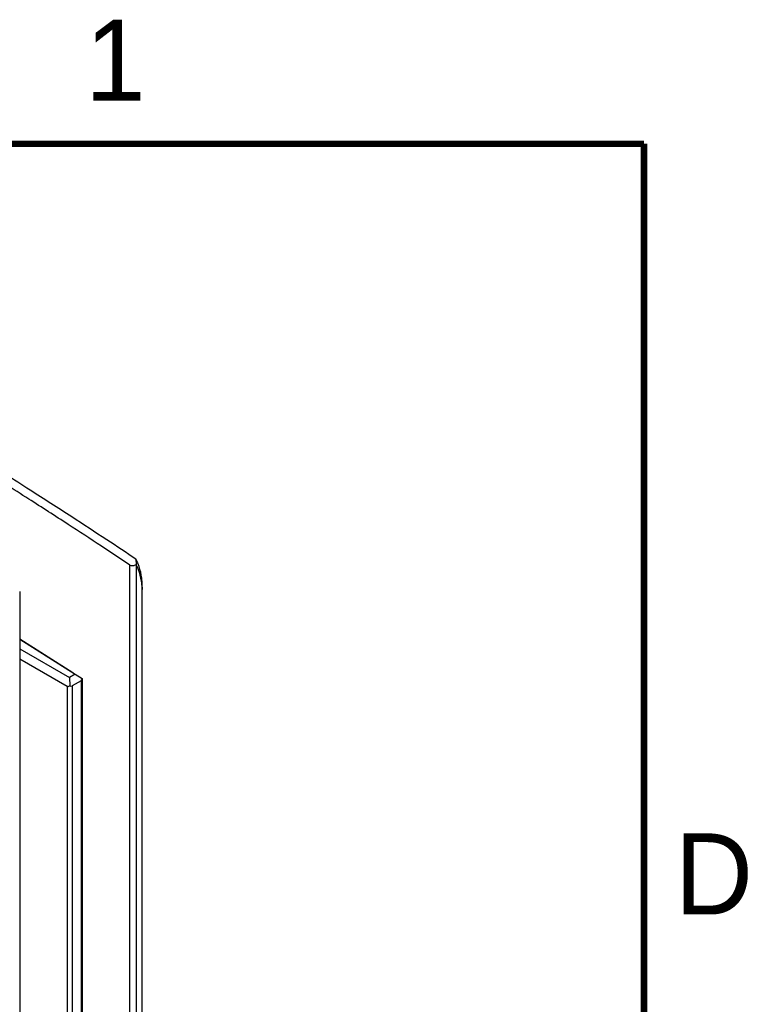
# Model space of a CAD drawing. Header units: inches. Extents: x 0 to 34, y 0 to 22.
# Tile 121 of 121: x 31.6 to 33.8, y 18.8 to 21.9. Entities that reach past the tile are written whole.
import ezdxf

# ---------------------------------------------------------------- set-up
doc = ezdxf.new("R2010")
doc.units = ezdxf.units.IN
doc.header["$LTSCALE"] = 1.87
doc.header["$MEASUREMENT"] = 0
doc.layers.get('0').update_dxf_attribs({"linetype": 'CONTINUOUS'})
doc.styles.add('TEXTSTYLE_2', font='txt')

msp = doc.modelspace()

# ---------------------------------------------------------------- linework, layer by layer
at = {"color": 7, "linetype": 'CONTINUOUS'}
for p, q in [((31.9146, 20.2017), (31.9146, 16.309)), ((31.9348, 20.2186), (31.9351, 20.2028)), ((31.9356, 20.2019), (31.9356, 16.3092)), ((31.9541, 20.1186), (31.9544, 20.1307)), ((31.5765, 20.1195), (31.5765, 15.9823)), ((31.9541, 16.4138), (31.9541, 20.1186)), ((31.5765, 19.9736), (31.7403, 19.8696)), ((31.5765, 19.9729), (31.7479, 19.864)), ((31.5765, 19.9425), (31.7302, 19.8537)), ((31.5765, 19.9118), (31.7223, 19.8277)), ((31.7479, 19.864), (31.7302, 19.8537)), ((31.7479, 19.864), (31.7693, 19.851)), ((31.7223, 19.8277), (31.7223, 16.4549)), ((31.7302, 19.8537), (31.7305, 19.8286)), ((31.7661, 19.8442), (31.738, 19.828)), ((31.738, 19.828), (31.738, 16.4549)), ((31.7661, 19.8442), (31.7661, 16.4711)), ((31.7693, 19.851), (31.7693, 19.851)), ((31.7694, 19.851), (31.7694, 16.4734))]:
    msp.add_line(p, q, dxfattribs=at)
at = {"color": 7, "linetype": 'CONTINUOUS', "const_width": 0.02}
for points in [[(33.5, 21.5), (0.5, 21.5)], [(33.5, 0.5), (33.5, 21.5)]]:
    msp.add_lwpolyline(points, dxfattribs=at)
at = {"color": 7, "linetype": 'CONTINUOUS'}
for centre, radius, start, end in [((32.0795, 20.2805), 0.164, 208.2497, 208.634), ((31.8075, 20.1504), 0.1445, 22.0859, 22.5124), ((31.713, 20.1186), 0.2411, 359.9899, 2.9676)]:
    msp.add_arc(centre, radius, start, end, dxfattribs=at)
for centre, major_axis, ratio, start_param, end_param in [((31.73, 19.8416), (0.0077, 0.014), 0.590926, -3.154735, -2.353094), ((31.73, 19.842), (-0.0079, 0.014), 0.570263, -3.880328, -3.135608), ((31.7581, 19.8582), (-0.0079, 0.014), 0.570263, -3.135608, -2.390888)]:
    msp.add_ellipse(centre, major_axis=major_axis, ratio=ratio, start_param=start_param, end_param=end_param, dxfattribs=at)
for points, knots in [([(31.9348, 20.2186), (31.9048, 20.2389), (31.839, 20.2827), (31.7302, 20.354), (31.6005, 20.4376), (31.5065, 20.4973), (31.4553, 20.5296)], [0, 0, 0, 0, 0.189944, 0.415144, 0.68241, 1, 1, 1, 1]), ([(31.9146, 20.2017), (31.8859, 20.221), (31.8231, 20.2627), (31.7197, 20.3303), (31.5971, 20.4092), (31.5085, 20.4655), (31.4605, 20.4959)], [0, 0, 0, 0, 0.191864, 0.417987, 0.684727, 1, 1, 1, 1]), ([(31.9146, 20.2017), (31.9161, 20.2008), (31.9194, 20.1994), (31.924, 20.199), (31.9277, 20.1995), (31.9312, 20.2004), (31.9337, 20.2017), (31.9351, 20.2028)], [0, 0, 0, 0, 0.237528, 0.493298, 0.623745, 0.753081, 1, 1, 1, 1]), ([(31.941, 20.2057), (31.9405, 20.2068), (31.9386, 20.2112), (31.9365, 20.2155), (31.9348, 20.2186)], [0, 0, 0, 0, 0.254217, 1, 1, 1, 1]), ([(31.9538, 20.1311), (31.9534, 20.1377), (31.9522, 20.1507), (31.9474, 20.1747), (31.9411, 20.1917), (31.9356, 20.2019)], [0, 0, 0, 0, 0.271221, 0.528255, 1, 1, 1, 1]), ([(31.9544, 20.1307), (31.9544, 20.1374), (31.9538, 20.1507), (31.9507, 20.1757), (31.9459, 20.1936), (31.9414, 20.2047)], [0, 0, 0, 0, 0.269035, 0.525615, 1, 1, 1, 1])]:
    msp.add_open_spline(points, degree=3, knots=knots, dxfattribs=at)

# ---------------------------------------------------------------- texts
at = {"color": 2, "linetype": 'CONTINUOUS', "char_height": 0.25, "width": 0.25, "attachment_point": 1, "line_spacing_factor": 0.9, "style": 'TEXTSTYLE_2'}
for s, insert in [('1', (31.7781, 21.8826)), ('D', (33.5947, 19.3736))]:
    msp.add_mtext(s, dxfattribs=dict(at, insert=insert))

doc.saveas('drawing.dxf')
